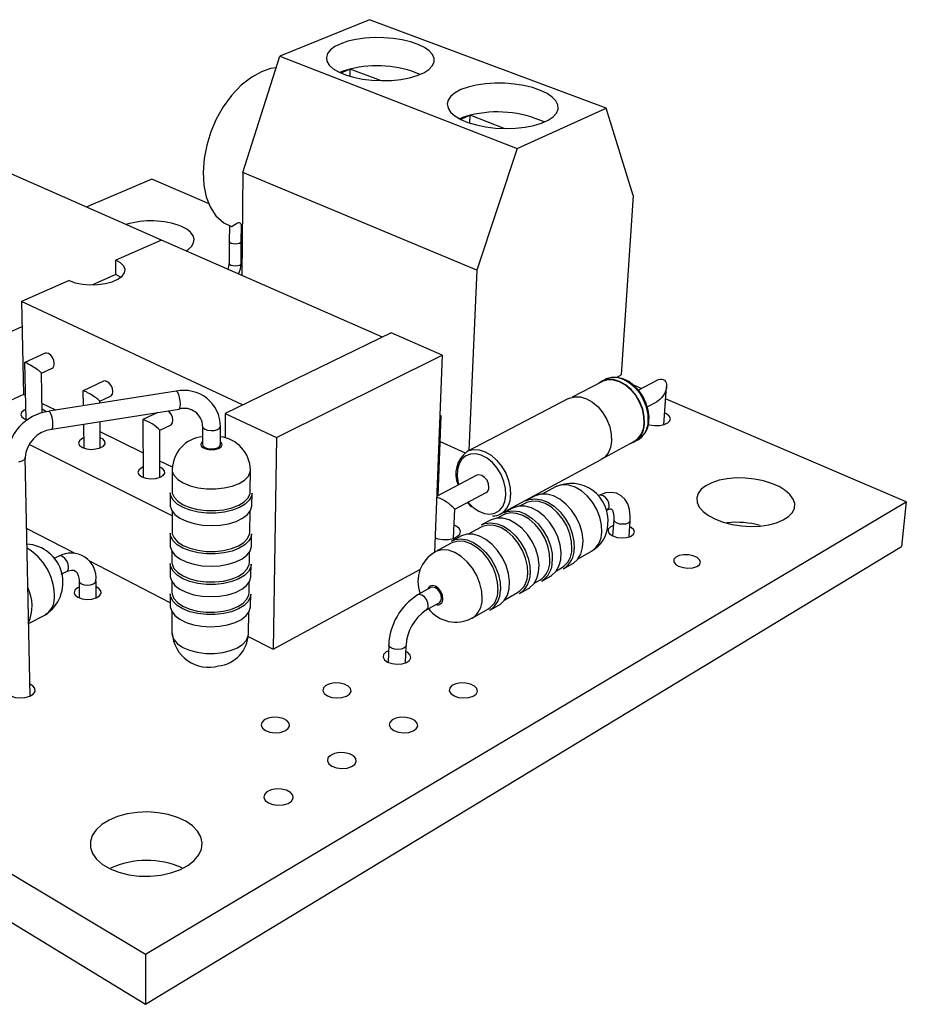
# Model space of a CAD drawing. Extents: x 0 to 120, y 0 to 180.
# Tile 2 of 2: x 98 to 120, y 156 to 180. Entities that reach past the tile are written whole.
import ezdxf

# ---------------------------------------------------------------- set-up
doc = ezdxf.new("R2010")
doc.units = 0
doc.layers.get('0').update_dxf_attribs({"linetype": 'CONTINUOUS'})

msp = doc.modelspace()

# ---------------------------------------------------------------- linework, layer by layer
at = {"color": 7, "linetype": 'CONTINUOUS'}
for p, q in [((106.514, 180.371), (104.309, 179.468)), ((112.347, 178.187), (106.514, 180.371)), ((103.397, 176.6), (104.309, 179.468)), ((104.309, 179.468), (110.156, 177.191)), ((106.042, 179.154), (105.808, 179.056)), ((106.038, 178.973), (106.042, 179.154)), ((106.784, 178.868), (106.042, 179.154)), ((108.995, 178.013), (108.767, 177.912)), ((108.987, 177.823), (108.995, 178.013)), ((109.836, 177.688), (108.995, 178.013)), ((110.156, 177.191), (112.347, 178.187)), ((113.012, 176.037), (112.347, 178.187)), ((101.387, 174.935), (96.222, 177.209)), ((110.156, 177.191), (109.16, 174.191)), ((103.397, 176.6), (103.37, 174.064)), ((109.16, 174.191), (103.397, 176.6)), ((101.148, 176.436), (99.535, 175.751)), ((102.561, 175.832), (101.148, 176.436)), ((113.012, 176.037), (112.722, 171.61)), ((103.064, 175.293), (103.06, 174.892)), ((103.355, 174.889), (103.359, 175.293)), ((103.359, 175.221), (103.382, 175.217)), ((101.39, 174.936), (100.263, 174.441)), ((106.836, 172.538), (101.39, 174.936)), ((103.061, 174.91), (103.056, 174.36)), ((103.349, 174.357), (103.355, 174.908)), ((100.265, 174.084), (100.263, 174.441)), ((109.16, 174.191), (108.965, 169.746)), ((99.112, 173.936), (97.938, 173.42)), ((100.265, 174.084), (99.691, 173.83)), ((100.378, 174.019), (100.265, 174.084)), ((103.386, 170.868), (97.938, 173.42)), ((97.938, 173.42), (97.986, 171.129)), ((95.111, 171.538), (97.951, 172.8)), ((107.054, 172.644), (102.962, 170.662)), ((108.31, 172.093), (107.054, 172.644)), ((98.523, 172.143), (98.018, 171.914)), ((104.221, 170.067), (108.31, 172.093)), ((108.31, 172.093), (108.118, 167.233)), ((98.016, 171.912), (98.045, 170.513)), ((98.429, 171.653), (98.692, 171.773)), ((98.447, 170.67), (98.429, 171.655)), ((99.959, 171.455), (99.455, 171.221)), ((112.332, 171.5), (112.239, 171.451)), ((112.606, 171.55), (112.722, 171.61)), ((113.597, 171.475), (113.143, 171.236)), ((101.751, 171.207), (98.613, 170.712)), ((99.453, 171.219), (99.458, 170.845)), ((112.244, 171.442), (111.513, 171.061)), ((113.215, 171.274), (113.03, 171.353)), ((113.77, 170.381), (113.838, 171.319)), ((97.986, 171.129), (96.774, 170.572)), ((98.033, 171.106), (97.986, 171.129)), ((99.869, 170.959), (100.133, 171.082)), ((99.869, 170.91), (99.869, 170.96)), ((111.423, 171.027), (108.924, 169.724)), ((119.748, 168.479), (113.816, 171.016)), ((98.783, 170.739), (98.443, 170.906)), ((98.684, 170.268), (101.821, 170.767)), ((113.361, 170.824), (113.597, 170.95)), ((98.009, 170.529), (98.091, 170.5)), ((100.929, 170.507), (100.934, 169.082)), ((101.295, 170.683), (100.931, 170.509)), ((102.962, 170.662), (102.956, 170.057)), ((102.962, 170.662), (104.221, 170.067)), ((108.208, 168.63), (108.286, 170.6)), ((108.286, 170.6), (108.25, 170.582)), ((108.286, 170.6), (108.252, 170.615)), ((99.463, 170.392), (99.471, 169.807)), ((99.88, 169.811), (99.874, 170.457)), ((101.348, 170.245), (101.613, 170.373)), ((101.349, 169.082), (101.348, 170.247)), ((102.402, 170.342), (102.4, 169.893)), ((102.841, 169.891), (102.845, 170.34)), ((100.932, 169.687), (99.876, 170.204)), ((104.221, 170.067), (104.138, 164.843)), ((113.038, 169.957), (113.131, 170.007)), ((113.131, 170.007), (113.174, 170.034)), ((101.649, 168.134), (98.126, 169.896)), ((108.261, 169.967), (108.872, 169.687)), ((112.307, 169.575), (113.033, 169.967)), ((98.15, 163.688), (98.028, 169.57)), ((109.748, 168.18), (112.229, 169.52)), ((101.657, 169.332), (101.349, 169.483)), ((101.65, 169.278), (101.649, 168.743)), ((103.577, 168.731), (103.584, 169.266)), ((109.163, 169.135), (108.172, 168.612)), ((111.102, 168.849), (110.772, 168.671)), ((101.605, 168.705), (101.605, 168.401)), ((103.617, 168.388), (103.621, 168.692)), ((108.621, 168.297), (109.391, 168.707)), ((110.586, 168.617), (110.37, 168.501)), ((82.417, 168.479), (100.991, 157.322)), ((100.991, 157.322), (119.748, 168.479)), ((108.59, 167.58), (108.621, 168.3)), ((108.927, 168.46), (109.03, 168.349)), ((110.044, 168.325), (109.826, 168.207)), ((110.362, 168.449), (110.23, 168.378)), ((119.748, 168.479), (119.628, 167.376)), ((101.649, 168.255), (101.649, 167.742)), ((103.565, 167.73), (103.571, 168.242)), ((109.818, 168.155), (109.683, 168.082)), ((112.535, 168.048), (112.508, 167.641)), ((99.244, 167.211), (98.064, 167.825)), ((109.269, 167.858), (108.949, 167.685)), ((109.497, 168.029), (109.277, 167.91)), ((112.915, 167.614), (112.943, 168.021)), ((101.605, 167.704), (101.605, 167.404)), ((103.604, 167.391), (103.608, 167.691)), ((108.764, 167.633), (108.541, 167.512)), ((82.543, 167.376), (100.995, 156.087)), ((100.995, 156.087), (119.628, 167.376)), ((108.532, 167.46), (108.139, 167.247)), ((98.858, 167.136), (98.731, 167.073)), ((101.648, 167.256), (101.648, 166.993)), ((103.556, 166.981), (103.559, 167.244)), ((111.659, 167.077), (111.987, 167.261)), ((101.604, 165.985), (99.609, 167.022)), ((101.605, 166.956), (101.605, 166.658)), ((103.595, 166.645), (103.599, 166.943)), ((111.122, 166.776), (111.253, 166.849)), ((111.3, 166.828), (111.515, 166.948)), ((98.919, 166.696), (99.047, 166.76)), ((104.138, 164.843), (107.77, 166.815)), ((110.761, 166.525), (110.978, 166.647)), ((99.358, 166.53), (99.363, 166.11)), ((99.779, 166.115), (99.775, 166.535)), ((101.648, 166.509), (101.648, 166.251)), ((103.547, 166.238), (103.55, 166.496)), ((108.03, 166.363), (107.7, 166.182)), ((110.578, 166.471), (110.713, 166.546)), ((101.604, 166.214), (101.604, 165.919)), ((103.586, 165.906), (103.59, 166.201)), ((109.851, 166.062), (110.167, 166.24)), ((110.216, 166.219), (110.435, 166.342)), ((107.907, 165.807), (108.237, 165.99)), ((109.486, 165.809), (109.708, 165.934)), ((98.113, 165.482), (98.528, 165.693)), ((101.647, 165.768), (101.647, 165.24)), ((103.535, 165.227), (103.541, 165.756)), ((109.046, 165.611), (109.437, 165.83)), ((103.527, 165.16), (104.138, 164.843)), ((106.989, 164.955), (106.975, 164.523)), ((107.402, 164.507), (107.418, 164.94)), ((100.991, 157.322), (100.995, 156.087))]:
    msp.add_line(p, q, dxfattribs=at)
for points in [[(105.806, 179.778), (105.661, 179.706), (105.552, 179.624), (105.481, 179.535), (105.453, 179.441), (105.466, 179.345), (105.523, 179.252), (105.62, 179.162), (105.755, 179.081), (105.924, 179.009), (106.121, 178.95), (106.341, 178.906), (106.575, 178.878), (106.816, 178.867), (107.056, 178.874), (107.287, 178.898), (107.501, 178.938), (107.691, 178.993), (107.852, 179.062), (107.977, 179.141), (108.064, 179.229), (108.108, 179.322), (108.111, 179.417), (108.07, 179.511), (107.988, 179.602), (107.869, 179.686), (107.715, 179.761), (107.531, 179.824), (107.325, 179.874), (107.102, 179.908), (106.868, 179.927), (106.633, 179.929), (106.401, 179.915), (106.182, 179.884), (105.982, 179.838), (105.806, 179.778)], [(104.219, 179.183), (104.077, 179.165), (103.853, 179.088), (103.612, 178.956), (103.355, 178.754), (103.118, 178.505), (102.911, 178.223), (102.739, 177.92), (102.604, 177.605), (102.503, 177.28), (102.438, 176.944), (102.413, 176.607), (102.432, 176.29), (102.492, 176.005), (102.59, 175.757), (102.732, 175.537), (102.926, 175.358), (103.113, 175.27)], [(106.042, 179.154), (105.859, 179.1), (105.789, 179.072)], [(108.771, 178.646), (108.627, 178.57), (108.521, 178.484), (108.454, 178.39), (108.431, 178.292), (108.452, 178.191), (108.516, 178.093), (108.622, 177.999), (108.766, 177.913), (108.944, 177.837), (109.151, 177.775), (109.379, 177.729), (109.621, 177.699), (109.869, 177.688), (110.115, 177.695), (110.35, 177.72), (110.567, 177.762), (110.759, 177.82), (110.919, 177.893), (111.042, 177.976), (111.125, 178.068), (111.164, 178.166), (111.159, 178.267), (111.111, 178.366), (111.021, 178.461), (110.892, 178.55), (110.729, 178.628), (110.537, 178.695), (110.322, 178.747), (110.09, 178.784), (109.85, 178.803), (109.608, 178.805), (109.372, 178.79), (109.149, 178.758), (108.947, 178.709), (108.771, 178.646)], [(108.995, 178.013), (108.811, 177.956), (108.741, 177.927)], [(103.357, 175.293), (103.359, 175.302), (103.347, 175.337), (103.328, 175.354), (103.308, 175.36), (103.287, 175.359), (103.263, 175.353), (103.235, 175.34), (103.195, 175.315), (103.135, 175.272), (103.125, 175.266), (103.114, 175.264), (103.111, 175.264)], [(101.996, 174.669), (102.043, 174.701), (102.131, 174.781), (102.182, 174.867), (102.195, 174.956), (102.17, 175.044), (102.108, 175.127), (102.011, 175.205), (101.883, 175.272)], [(99.112, 173.936), (99.263, 173.882), (99.438, 173.846), (99.629, 173.83), (99.823, 173.836), (100.009, 173.862), (100.176, 173.907), (100.315, 173.968), (100.417, 174.042), (100.476, 174.125), (100.49, 174.211), (100.457, 174.296), (100.38, 174.374), (100.263, 174.441)], [(98.747, 171.891), (98.735, 171.965), (98.704, 172.038), (98.658, 172.099), (98.604, 172.138), (98.551, 172.15), (98.523, 172.143)], [(98.429, 171.655), (98.427, 171.659), (98.42, 171.669), (98.406, 171.681), (98.387, 171.697), (98.363, 171.716), (98.334, 171.736), (98.302, 171.759), (98.268, 171.781), (98.232, 171.804), (98.196, 171.826), (98.161, 171.847), (98.128, 171.866), (98.097, 171.883), (98.071, 171.896), (98.049, 171.906), (98.032, 171.913), (98.021, 171.915), (98.016, 171.913), (98.016, 171.912)], [(100.133, 171.082), (100.148, 171.092), (100.179, 171.136), (100.189, 171.2), (100.178, 171.275), (100.146, 171.349), (100.099, 171.41), (100.044, 171.45), (99.989, 171.463), (99.959, 171.455)], [(113.294, 170.413), (113.289, 170.587), (113.25, 170.767), (113.181, 170.943), (113.084, 171.107), (112.964, 171.251), (112.827, 171.367), (112.681, 171.449), (112.532, 171.493), (112.39, 171.497), (112.259, 171.461), (112.159, 171.398)], [(113.285, 170.417), (113.28, 170.588), (113.242, 170.766), (113.174, 170.94), (113.078, 171.102), (112.959, 171.244), (112.824, 171.358), (112.68, 171.439), (112.534, 171.483), (112.393, 171.487), (112.264, 171.452), (112.244, 171.442)], [(113.405, 170.485), (113.406, 170.572), (113.386, 170.739), (113.337, 170.907), (113.261, 171.069), (113.161, 171.216), (113.042, 171.343), (112.909, 171.444), (112.766, 171.515), (112.621, 171.55), (112.48, 171.548), (112.351, 171.51), (112.297, 171.474)], [(113.597, 171.475), (113.602, 171.478), (113.644, 171.495), (113.685, 171.504), (113.723, 171.504), (113.757, 171.494), (113.786, 171.477), (113.809, 171.451), (113.826, 171.418), (113.836, 171.379), (113.839, 171.334), (113.834, 171.286), (113.822, 171.236), (113.803, 171.185), (113.778, 171.135), (113.747, 171.087), (113.712, 171.043), (113.673, 171.004), (113.632, 170.971), (113.597, 170.95)], [(99.869, 170.96), (99.868, 170.964), (99.861, 170.973), (99.848, 170.986), (99.829, 171.002), (99.805, 171.02), (99.777, 171.041), (99.745, 171.063), (99.71, 171.086), (99.675, 171.109), (99.638, 171.131), (99.603, 171.153), (99.569, 171.172), (99.538, 171.189), (99.511, 171.202), (99.488, 171.213), (99.471, 171.219), (99.459, 171.222), (99.454, 171.22), (99.453, 171.219)], [(111.423, 171.027), (111.444, 171.037), (111.574, 171.072), (111.717, 171.067), (111.865, 171.022), (112.012, 170.939), (112.149, 170.822), (112.269, 170.677), (112.367, 170.511), (112.438, 170.333), (112.477, 170.152), (112.483, 169.978), (112.455, 169.818), (112.396, 169.681), (112.307, 169.575), (112.229, 169.52)], [(98.04, 170.755), (98.003, 170.737), (97.941, 170.687), (97.921, 170.631), (97.945, 170.576), (98.009, 170.529)], [(98.547, 170.698), (98.517, 170.726), (98.445, 170.762)], [(101.613, 170.373), (101.627, 170.382), (101.659, 170.426), (101.671, 170.49), (101.659, 170.566), (101.627, 170.641), (101.58, 170.703), (101.555, 170.725)], [(113.385, 170.385), (113.416, 170.377), (113.542, 170.36), (113.669, 170.363), (113.782, 170.385), (113.87, 170.424), (113.923, 170.477), (113.935, 170.536), (113.905, 170.596), (113.837, 170.651), (113.791, 170.674)], [(99.468, 170.055), (99.426, 170.035), (99.366, 169.984), (99.347, 169.926), (99.372, 169.869), (99.438, 169.821)], [(99.438, 169.821), (99.537, 169.788), (99.654, 169.774), (99.774, 169.783), (99.88, 169.811), (99.959, 169.856), (99.999, 169.912), (99.995, 169.97), (99.948, 170.023), (99.878, 170.06)], [(102.4, 169.893), (102.412, 169.859), (102.455, 169.822), (102.524, 169.797), (102.607, 169.785), (102.692, 169.791), (102.767, 169.811), (102.819, 169.844), (102.841, 169.885), (102.841, 169.891)], [(100.933, 169.336), (100.888, 169.314), (100.828, 169.262), (100.81, 169.203), (100.838, 169.144), (100.906, 169.095)], [(100.906, 169.095), (101.007, 169.06), (101.126, 169.047), (101.247, 169.055), (101.354, 169.084), (101.433, 169.131), (101.472, 169.188), (101.466, 169.247), (101.417, 169.302), (101.349, 169.338)], [(109.46, 168.836), (109.449, 168.923), (109.413, 169.01), (109.355, 169.083), (109.286, 169.132), (109.215, 169.148), (109.163, 169.135)], [(115.043, 168.053), (115.238, 167.98), (115.454, 167.924), (115.682, 167.889), (115.915, 167.875), (116.143, 167.883), (116.357, 167.913), (116.551, 167.964), (116.717, 168.033), (116.848, 168.118), (116.94, 168.216), (116.991, 168.324), (116.997, 168.436), (116.96, 168.549), (116.881, 168.66), (116.763, 168.763), (116.611, 168.856), (116.429, 168.935), (116.225, 168.998), (116.006, 169.042), (115.779, 169.065), (115.553, 169.068), (115.335, 169.049), (115.133, 169.011), (114.954, 168.952), (114.805, 168.877), (114.691, 168.788), (114.615, 168.686), (114.582, 168.577), (114.593, 168.464), (114.646, 168.351), (114.742, 168.242), (114.876, 168.142), (115.043, 168.053)], [(102.944, 168.227), (102.729, 168.203), (102.509, 168.204), (102.295, 168.228), (102.095, 168.274), (101.92, 168.341), (101.778, 168.424), (101.676, 168.521), (101.618, 168.625), (101.605, 168.705)], [(101.649, 168.743), (101.654, 168.696), (101.699, 168.591), (101.791, 168.494), (101.924, 168.408), (102.092, 168.339), (102.287, 168.291), (102.499, 168.265), (102.717, 168.263), (102.929, 168.286)], [(102.929, 168.286), (103.126, 168.332), (103.295, 168.398), (103.431, 168.481), (103.524, 168.578), (103.572, 168.682), (103.577, 168.731)], [(103.621, 168.692), (103.61, 168.622), (103.554, 168.518), (103.455, 168.422), (103.315, 168.338), (103.142, 168.272), (102.944, 168.227)], [(110.37, 168.501), (110.454, 168.536), (110.599, 168.555), (110.754, 168.533), (110.913, 168.47), (111.069, 168.369), (111.214, 168.234), (111.34, 168.072), (111.443, 167.89), (111.516, 167.698), (111.557, 167.504), (111.564, 167.317)], [(111.515, 166.948), (111.542, 166.965), (111.647, 167.061), (111.724, 167.192), (111.769, 167.35), (111.78, 167.529), (111.756, 167.72), (111.699, 167.914), (111.61, 168.101), (111.495, 168.274), (111.359, 168.423), (111.208, 168.542), (111.05, 168.624), (110.891, 168.667), (110.741, 168.668), (110.604, 168.627), (110.586, 168.617)], [(112.943, 168.021), (112.945, 168.116), (112.927, 168.288), (112.882, 168.428), (112.813, 168.542), (112.722, 168.629), (112.602, 168.691), (112.475, 168.713), (112.345, 168.701), (112.213, 168.656), (112.166, 168.632)], [(101.605, 168.401), (101.607, 168.375), (101.641, 168.268), (101.722, 168.166), (101.844, 168.076), (102.003, 168), (102.191, 167.943), (102.399, 167.907), (102.617, 167.895), (102.835, 167.907), (103.043, 167.941), (103.229, 167.998), (103.386, 168.073), (103.506, 168.164), (103.584, 168.265), (103.616, 168.372), (103.617, 168.388)], [(110.978, 166.647), (111.005, 166.663), (111.109, 166.76), (111.186, 166.89), (111.23, 167.049), (111.241, 167.228), (111.217, 167.42), (111.159, 167.615), (111.07, 167.804), (110.954, 167.977), (110.818, 168.127), (110.667, 168.247), (110.508, 168.33), (110.35, 168.373), (110.199, 168.375), (110.063, 168.334), (110.044, 168.325)], [(111.505, 167.317), (111.498, 167.502), (111.455, 167.694), (111.38, 167.884), (111.275, 168.062), (111.146, 168.219), (111, 168.347), (110.845, 168.439), (110.687, 168.491), (110.536, 168.5), (110.398, 168.467), (110.362, 168.449)], [(112.365, 168.274), (112.402, 168.291), (112.45, 168.304), (112.472, 168.303), (112.485, 168.296), (112.503, 168.271), (112.523, 168.216), (112.536, 168.127), (112.535, 168.048)], [(110.435, 166.342), (110.462, 166.359), (110.566, 166.455), (110.642, 166.586), (110.686, 166.745), (110.696, 166.925), (110.671, 167.117), (110.613, 167.313), (110.524, 167.503), (110.408, 167.677), (110.271, 167.828), (110.119, 167.949), (109.96, 168.033), (109.802, 168.077), (109.651, 168.079), (109.516, 168.039), (109.497, 168.029)], [(110.964, 167.015), (110.956, 167.201), (110.913, 167.394), (110.837, 167.585), (110.731, 167.764), (110.602, 167.922), (110.456, 168.05), (110.3, 168.143), (110.143, 168.196), (109.991, 168.206), (109.854, 168.172), (109.818, 168.155)], [(109.826, 168.207), (109.91, 168.242), (110.055, 168.261), (110.21, 168.239), (110.369, 168.175), (110.525, 168.072), (110.67, 167.936), (110.797, 167.773), (110.9, 167.591), (110.974, 167.397), (111.016, 167.202), (111.023, 167.015)], [(108.132, 167.59), (108.198, 167.57), (108.328, 167.551), (108.462, 167.554), (108.583, 167.578), (108.68, 167.622), (108.741, 167.68), (108.76, 167.746), (108.735, 167.812), (108.668, 167.873), (108.604, 167.906)], [(110.416, 166.71), (110.408, 166.896), (110.365, 167.09), (110.288, 167.282), (110.182, 167.462), (110.053, 167.621), (109.906, 167.75), (109.75, 167.844), (109.593, 167.898), (109.441, 167.908), (109.304, 167.875), (109.269, 167.858)], [(109.277, 167.91), (109.361, 167.945), (109.505, 167.964), (109.66, 167.94), (109.82, 167.876), (109.976, 167.773), (110.121, 167.636), (110.248, 167.472), (110.352, 167.288), (110.426, 167.094), (110.469, 166.898), (110.476, 166.71)], [(112.525, 167.894), (112.45, 167.858), (112.403, 167.806), (112.398, 167.747), (112.436, 167.688), (112.513, 167.638)], [(112.513, 167.638), (112.619, 167.604), (112.738, 167.59), (112.854, 167.599), (112.953, 167.628), (113.019, 167.675), (113.046, 167.732), (113.028, 167.792), (112.969, 167.846), (112.932, 167.867)], [(102.935, 167.22), (102.722, 167.197), (102.504, 167.197), (102.29, 167.221), (102.092, 167.268), (101.918, 167.336), (101.777, 167.42), (101.675, 167.518), (101.618, 167.624), (101.605, 167.704)], [(101.649, 167.742), (101.653, 167.694), (101.698, 167.588), (101.789, 167.489), (101.922, 167.403), (102.089, 167.333), (102.283, 167.284), (102.493, 167.258), (102.71, 167.256), (102.921, 167.279)], [(102.921, 167.279), (103.116, 167.325), (103.285, 167.393), (103.419, 167.477), (103.512, 167.575), (103.559, 167.68), (103.565, 167.73)], [(103.608, 167.691), (103.597, 167.62), (103.542, 167.515), (103.443, 167.417), (103.304, 167.333), (103.132, 167.267), (102.935, 167.22)], [(108.541, 167.512), (108.624, 167.547), (108.768, 167.565), (108.923, 167.541), (109.083, 167.476), (109.239, 167.371), (109.385, 167.233), (109.513, 167.067), (109.617, 166.882), (109.693, 166.687), (109.735, 166.49), (109.744, 166.301)], [(109.708, 165.934), (109.735, 165.95), (109.839, 166.046), (109.914, 166.177), (109.957, 166.337), (109.967, 166.518), (109.941, 166.712), (109.882, 166.909), (109.792, 167.1), (109.675, 167.276), (109.538, 167.428), (109.386, 167.55), (109.227, 167.635), (109.069, 167.68), (108.918, 167.682), (108.783, 167.643), (108.764, 167.633)], [(101.605, 167.404), (101.606, 167.378), (101.641, 167.269), (101.721, 167.167), (101.842, 167.075), (102, 166.998), (102.187, 166.94), (102.394, 166.904), (102.611, 166.892), (102.828, 166.904), (103.034, 166.939), (103.219, 166.996), (103.375, 167.072), (103.495, 167.164), (103.572, 167.266), (103.604, 167.375), (103.604, 167.391)], [(109.684, 166.301), (109.675, 166.488), (109.63, 166.683), (109.553, 166.877), (109.447, 167.058), (109.317, 167.218), (109.17, 167.349), (109.013, 167.444), (108.856, 167.498), (108.705, 167.509), (108.568, 167.477), (108.532, 167.46)], [(114.137, 166.892), (114.244, 166.857), (114.365, 166.843), (114.483, 166.851), (114.582, 166.881), (114.648, 166.929), (114.673, 166.988), (114.653, 167.049), (114.592, 167.105), (114.497, 167.149), (114.381, 167.174), (114.26, 167.176), (114.15, 167.157), (114.066, 167.118), (114.02, 167.064), (114.016, 167.003), (114.057, 166.943), (114.137, 166.892)], [(102.929, 166.468), (102.717, 166.444), (102.499, 166.444), (102.287, 166.469), (102.089, 166.516), (101.916, 166.584), (101.776, 166.669), (101.675, 166.768), (101.617, 166.874), (101.605, 166.956)], [(101.648, 166.993), (101.653, 166.945), (101.697, 166.838), (101.788, 166.738), (101.92, 166.651), (102.086, 166.581), (102.28, 166.531), (102.489, 166.505), (102.705, 166.503), (102.915, 166.526)], [(102.915, 166.526), (103.109, 166.573), (103.277, 166.641), (103.411, 166.726), (103.503, 166.824), (103.55, 166.931), (103.556, 166.981)], [(103.599, 166.943), (103.588, 166.871), (103.533, 166.764), (103.435, 166.666), (103.296, 166.582), (103.125, 166.514), (102.929, 166.468)], [(99.047, 166.76), (99.093, 166.78), (99.172, 166.798), (99.228, 166.794), (99.272, 166.773), (99.309, 166.732), (99.339, 166.665), (99.357, 166.562), (99.358, 166.53)], [(101.605, 166.658), (101.606, 166.632), (101.64, 166.522), (101.72, 166.419), (101.841, 166.326), (101.998, 166.249), (102.184, 166.19), (102.39, 166.154), (102.606, 166.142), (102.822, 166.153), (103.027, 166.189), (103.211, 166.247), (103.367, 166.323), (103.486, 166.416), (103.563, 166.519), (103.594, 166.628), (103.595, 166.645)], [(99.36, 166.379), (99.318, 166.357), (99.256, 166.302), (99.237, 166.239), (99.263, 166.178), (99.33, 166.125)], [(99.33, 166.125), (99.43, 166.089), (99.548, 166.075), (99.67, 166.083), (99.778, 166.114), (99.858, 166.163), (99.899, 166.223), (99.895, 166.287), (99.847, 166.345), (99.776, 166.384)], [(108.237, 165.99), (108.241, 165.992), (108.278, 166.034), (108.293, 166.098), (108.284, 166.174), (108.251, 166.25), (108.201, 166.315), (108.14, 166.359), (108.079, 166.375), (108.03, 166.363)], [(102.923, 165.722), (102.711, 165.698), (102.495, 165.698), (102.283, 165.723), (102.087, 165.77), (101.914, 165.839), (101.775, 165.925), (101.674, 166.024), (101.617, 166.132), (101.604, 166.214)], [(101.648, 166.251), (101.652, 166.203), (101.697, 166.095), (101.787, 165.994), (101.918, 165.906), (102.084, 165.835), (102.276, 165.785), (102.485, 165.759), (102.699, 165.757), (102.909, 165.78)], [(102.909, 165.78), (103.102, 165.827), (103.269, 165.896), (103.402, 165.981), (103.495, 166.081), (103.541, 166.188), (103.547, 166.238)], [(103.59, 166.201), (103.579, 166.129), (103.524, 166.021), (103.426, 165.922), (103.289, 165.837), (103.118, 165.769), (102.923, 165.722)], [(101.604, 165.919), (101.606, 165.892), (101.64, 165.782), (101.719, 165.677), (101.84, 165.584), (101.996, 165.506), (102.181, 165.447), (102.386, 165.411), (102.601, 165.398), (102.816, 165.41), (103.02, 165.446), (103.204, 165.504), (103.359, 165.581), (103.477, 165.674), (103.554, 165.779), (103.585, 165.889), (103.586, 165.906)], [(106.984, 164.806), (106.92, 164.773), (106.864, 164.715), (106.853, 164.649), (106.887, 164.584), (106.963, 164.528)], [(106.963, 164.528), (107.071, 164.491), (107.195, 164.475), (107.319, 164.484), (107.426, 164.517), (107.501, 164.569), (107.535, 164.632), (107.522, 164.699), (107.465, 164.76), (107.413, 164.791)], [(97.677, 163.697), (97.779, 163.658), (97.903, 163.642), (98.03, 163.651), (98.144, 163.685), (98.228, 163.738), (98.272, 163.803), (98.27, 163.872), (98.222, 163.935), (98.144, 163.98)], [(105.479, 163.697), (105.587, 163.658), (105.712, 163.642), (105.838, 163.651), (105.948, 163.685), (106.025, 163.738), (106.061, 163.803), (106.05, 163.872), (105.994, 163.935), (105.9, 163.983), (105.782, 164.011), (105.655, 164.014), (105.536, 163.992), (105.441, 163.948), (105.383, 163.889), (105.37, 163.821), (105.403, 163.754), (105.479, 163.697)], [(108.6, 163.697), (108.71, 163.658), (108.836, 163.642), (108.962, 163.651), (109.069, 163.685), (109.144, 163.738), (109.176, 163.803), (109.162, 163.872), (109.102, 163.935), (109.006, 163.983), (108.887, 164.011), (108.759, 164.014), (108.641, 163.992), (108.549, 163.948), (108.494, 163.889), (108.484, 163.821), (108.521, 163.754), (108.6, 163.697)], [(103.952, 162.841), (104.061, 162.801), (104.188, 162.785), (104.316, 162.794), (104.427, 162.829), (104.507, 162.884), (104.545, 162.951), (104.536, 163.021), (104.48, 163.086), (104.387, 163.136), (104.268, 163.164), (104.139, 163.167), (104.018, 163.145), (103.92, 163.1), (103.86, 163.039), (103.845, 162.969), (103.877, 162.9), (103.952, 162.841)], [(107.117, 162.841), (107.228, 162.801), (107.356, 162.785), (107.483, 162.794), (107.593, 162.829), (107.67, 162.884), (107.705, 162.951), (107.692, 163.021), (107.633, 163.086), (107.537, 163.136), (107.416, 163.164), (107.287, 163.167), (107.167, 163.145), (107.072, 163.1), (107.015, 163.039), (107.003, 162.969), (107.039, 162.9), (107.117, 162.841)], [(105.592, 161.961), (105.703, 161.92), (105.833, 161.903), (105.962, 161.913), (106.074, 161.949), (106.154, 162.005), (106.191, 162.074), (106.179, 162.147), (106.121, 162.213), (106.025, 162.264), (105.903, 162.293), (105.773, 162.297), (105.65, 162.274), (105.553, 162.227), (105.493, 162.164), (105.48, 162.092), (105.514, 162.021), (105.592, 161.961)], [(104.023, 161.055), (104.134, 161.013), (104.265, 160.995), (104.397, 161.006), (104.512, 161.042), (104.594, 161.1), (104.633, 161.171), (104.623, 161.246), (104.566, 161.314), (104.47, 161.367), (104.347, 161.397), (104.214, 161.401), (104.09, 161.377), (103.989, 161.329), (103.927, 161.264), (103.912, 161.19), (103.945, 161.117), (104.023, 161.055)], [(101.987, 160.603), (101.785, 160.697), (101.557, 160.768), (101.31, 160.813), (101.052, 160.83), (100.793, 160.82), (100.542, 160.782), (100.307, 160.717), (100.097, 160.629), (99.919, 160.519), (99.779, 160.392), (99.684, 160.252), (99.636, 160.104), (99.638, 159.954), (99.69, 159.806), (99.79, 159.666), (99.935, 159.539), (100.12, 159.431), (100.338, 159.345), (100.581, 159.284), (100.84, 159.251), (101.106, 159.248), (101.369, 159.273), (101.618, 159.327), (101.844, 159.407), (102.04, 159.51), (102.198, 159.633), (102.312, 159.77), (102.378, 159.916), (102.395, 160.067), (102.362, 160.216), (102.28, 160.358), (102.154, 160.489), (101.987, 160.603)]]:
    msp.add_lwpolyline(points, dxfattribs=at)
at = {"color": 8, "linetype": 'CONTINUOUS'}
for points in [[(103.354, 174.899), (103.344, 174.875), (103.313, 174.854), (103.266, 174.84), (103.21, 174.835), (103.154, 174.84), (103.106, 174.854), (103.073, 174.875), (103.061, 174.9), (103.062, 174.901)], [(103.349, 174.357), (103.339, 174.334), (103.308, 174.312), (103.261, 174.298), (103.205, 174.293), (103.149, 174.298), (103.101, 174.312), (103.068, 174.334), (103.056, 174.358), (103.056, 174.36)], [(113.387, 170.463), (113.382, 170.637), (113.344, 170.816), (113.274, 170.993), (113.177, 171.157), (113.057, 171.3), (112.921, 171.416), (112.775, 171.498), (112.626, 171.542), (112.483, 171.546), (112.353, 171.51), (112.332, 171.5)], [(101.857, 170.886), (101.852, 170.969), (101.836, 171.055), (101.813, 171.13), (101.786, 171.183), (101.759, 171.207), (101.751, 171.207)], [(101.821, 170.767), (101.836, 170.777), (101.851, 170.819), (101.857, 170.886)], [(98.714, 170.387), (98.708, 170.471), (98.693, 170.557), (98.67, 170.633), (98.645, 170.687), (98.62, 170.711), (98.613, 170.712)], [(98.684, 170.268), (98.697, 170.278), (98.71, 170.319), (98.714, 170.387)], [(102.402, 170.341), (102.414, 170.308), (102.458, 170.271), (102.526, 170.246), (102.61, 170.235), (102.696, 170.24)], [(102.696, 170.24), (102.77, 170.261), (102.822, 170.294), (102.844, 170.334), (102.845, 170.34)], [(102.4, 169.964), (102.383, 169.95), (102.356, 169.901), (102.37, 169.852), (102.422, 169.808), (102.504, 169.777), (102.604, 169.764), (102.707, 169.77)], [(102.707, 169.77), (102.796, 169.795), (102.859, 169.835), (102.885, 169.883), (102.871, 169.933), (102.842, 169.962)], [(108.92, 169.722), (108.944, 169.734), (109.074, 169.768), (109.216, 169.761), (109.365, 169.713), (109.512, 169.627), (109.65, 169.506), (109.773, 169.356), (109.873, 169.186), (109.945, 169.004), (109.987, 168.82), (109.995, 168.642)], [(98.028, 169.569), (98.026, 169.558), (98.001, 169.517), (97.945, 169.483), (97.867, 169.462)], [(109.88, 168.642), (109.872, 168.81), (109.831, 168.983), (109.76, 169.154), (109.663, 169.312), (109.545, 169.449), (109.413, 169.556), (109.273, 169.63), (109.134, 169.664), (109.003, 169.659), (108.887, 169.614), (108.793, 169.531), (108.724, 169.416), (108.686, 169.275), (108.679, 169.115), (108.704, 168.945), (108.716, 168.899)], [(101.65, 169.278), (101.654, 169.231), (101.7, 169.127), (101.791, 169.03), (101.925, 168.945), (102.094, 168.876), (102.29, 168.828), (102.502, 168.803), (102.721, 168.801), (102.934, 168.823)], [(102.934, 168.823), (103.131, 168.869), (103.301, 168.935), (103.437, 169.018), (103.53, 169.113), (103.578, 169.217), (103.584, 169.266)], [(112.241, 167.728), (112.234, 167.912), (112.193, 168.103), (112.118, 168.292), (112.014, 168.468), (111.885, 168.624), (111.74, 168.75), (111.585, 168.841), (111.427, 168.892), (111.276, 168.901), (111.138, 168.867), (111.102, 168.849)], [(108.945, 168.47), (108.95, 168.464), (109.075, 168.341), (109.21, 168.25), (109.349, 168.194), (109.485, 168.178), (109.609, 168.201), (109.717, 168.263), (109.8, 168.361), (109.856, 168.49), (109.88, 168.642)], [(112.424, 168.381), (112.416, 168.454), (112.386, 168.528), (112.337, 168.59), (112.277, 168.631), (112.215, 168.645), (112.166, 168.632)], [(112.535, 168.047), (112.536, 168.035), (112.559, 167.996), (112.61, 167.963), (112.68, 167.94), (112.759, 167.933), (112.836, 167.94), (112.897, 167.963)], [(112.897, 167.963), (112.934, 167.996), (112.943, 168.021)], [(99.098, 166.871), (99.086, 166.946), (99.053, 167.022), (99.005, 167.086), (98.949, 167.129), (98.894, 167.144), (98.858, 167.136)], [(109.292, 166.083), (109.282, 166.27), (109.238, 166.466), (109.16, 166.66), (109.053, 166.842), (108.923, 167.003), (108.776, 167.134), (108.619, 167.23), (108.462, 167.285), (108.311, 167.296), (108.174, 167.264), (108.138, 167.247)], [(99.358, 166.53), (99.372, 166.492), (99.416, 166.457), (99.483, 166.433), (99.563, 166.425), (99.643, 166.433), (99.711, 166.457)], [(99.711, 166.457), (99.758, 166.492), (99.775, 166.533), (99.775, 166.535)], [(108.325, 166.083), (108.314, 166.174), (108.275, 166.265), (108.215, 166.343), (108.142, 166.396), (108.068, 166.415), (108.004, 166.398), (107.96, 166.347), (107.949, 166.319)], [(107.963, 165.916), (107.953, 165.992), (107.921, 166.068), (107.871, 166.134), (107.81, 166.178), (107.748, 166.194), (107.699, 166.182)], [(101.647, 165.24), (101.651, 165.191), (101.696, 165.082), (101.785, 164.98), (101.916, 164.891), (102.081, 164.819), (102.272, 164.769), (102.479, 164.742), (102.692, 164.74), (102.9, 164.764)], [(102.9, 164.764), (103.092, 164.811), (103.259, 164.88), (103.391, 164.967), (103.483, 165.068), (103.529, 165.176), (103.535, 165.227)], [(107.363, 164.868), (107.296, 164.843), (107.214, 164.834), (107.132, 164.843), (107.06, 164.868), (107.01, 164.904), (106.989, 164.948), (106.989, 164.955)], [(107.418, 164.939), (107.406, 164.904), (107.363, 164.868)]]:
    msp.add_lwpolyline(points, dxfattribs=at)
at = {"color": 7, "linetype": 'CONTINUOUS'}
for centre, radius, start, end in [((106.702, 176.449), 2.784, 67.6006, 103.6958), ((109.672, 175.303), 2.793, 65.6997, 104.0114), ((101.133, 173.282), 2.127, 69.339, 106.8181), ((102.73, 174.361), 0.326, 333.7883, 359.7438), ((102.773, 174.353), 0.576, 333.8581, 0.3989), ((98.634, 171.872), 0.114, 300.0853, 9.4783), ((101.945, 170.328), 0.9, 0.7155, 102.4176), ((101.947, 170.329), 0.456, 1.6612, 106.0342), ((98.771, 169.53), 1.192, 97.5824, 178.5256), ((100.651, 169.591), 0.957, 43.2771, 73.1243), ((112.849, 170.489), 0.555, 306.0043, 359.5213), ((98.783, 169.517), 0.757, 97.5201, 175.9395), ((112.784, 170.404), 0.511, 288.8923, 1.0198), ((112.757, 170.417), 0.528, 301.4678, 359.9921), ((102.486, 169.26), 0.831, 95.861, 178.7248), ((102.746, 169.255), 0.834, 0.7413, 83.3781), ((109.331, 169.166), 0.689, 126.49, 203.623), ((109.32, 168.828), 0.14, 300.5039, 3.2514), ((111.487, 168.021), 0.911, 353.7152, 114.9226), ((107.801, 167.542), 1.116, 42.7229, 70.5916), ((109.576, 168.431), 0.301, 264.7006, 305.7773), ((111.628, 167.941), 0.765, 297.8094, 358.4867), ((115.55, 165.629), 2.346, 75.3223, 95.4332), ((98.016, 166.493), 0.945, 302.6149, 86.6103), ((110.96, 167.309), 0.545, 302.5037, 0.9022), ((110.992, 167.31), 0.572, 302.6493, 0.7396), ((99.161, 166.598), 0.617, 354.1022, 119.3808), ((108.547, 166.511), 0.838, 119.0452, 200.5783), ((110.42, 167.004), 0.543, 302.599, 1.1838), ((110.452, 167.005), 0.571, 302.748, 1.0173), ((109.875, 166.696), 0.542, 302.6973, 1.4704), ((109.907, 166.697), 0.569, 302.8498, 1.2998), ((97.143, 165.91), 1.056, 336.688, 25.6982), ((108.524, 164.886), 1.536, 122.4527, 177.4063), ((109.144, 166.284), 0.54, 302.8325, 1.8573), ((109.177, 166.285), 0.567, 302.9896, 1.6811), ((108.542, 164.878), 1.126, 124.3259, 176.8493), ((108.641, 166.369), 0.855, 218.1013, 298.1281), ((102.554, 165.303), 0.904, 183.9985, 285.5507), ((102.702, 165.258), 0.831, 276.4686, 357.8673), ((101.023, 157.503), 2.134, 65.8326, 114.676)]:
    msp.add_arc(centre, radius, start, end, dxfattribs=at)
at = {"color": 8, "linetype": 'CONTINUOUS'}
for centre, radius, start, end in [((112.84, 170.467), 0.548, 307.6354, 359.5769), ((109.466, 168.627), 0.529, 302.888, 1.6159), ((112.304, 168.377), 0.121, 300.8368, 1.5308), ((111.694, 167.723), 0.547, 302.3773, 0.5221), ((97.367, 166.148), 1.382, 1.4501, 59.2154), ((98.99, 166.853), 0.11, 301.3003, 9.5532), ((98.245, 166.115), 0.508, 303.8759, 7.682), ((107.846, 165.907), 0.117, 301.989, 4.113), ((108.196, 166.069), 0.13, 252.1459, 6.112), ((108.753, 166.063), 0.539, 302.9151, 2.0651)]:
    msp.add_arc(centre, radius, start, end, dxfattribs=at)

doc.saveas('drawing.dxf')
